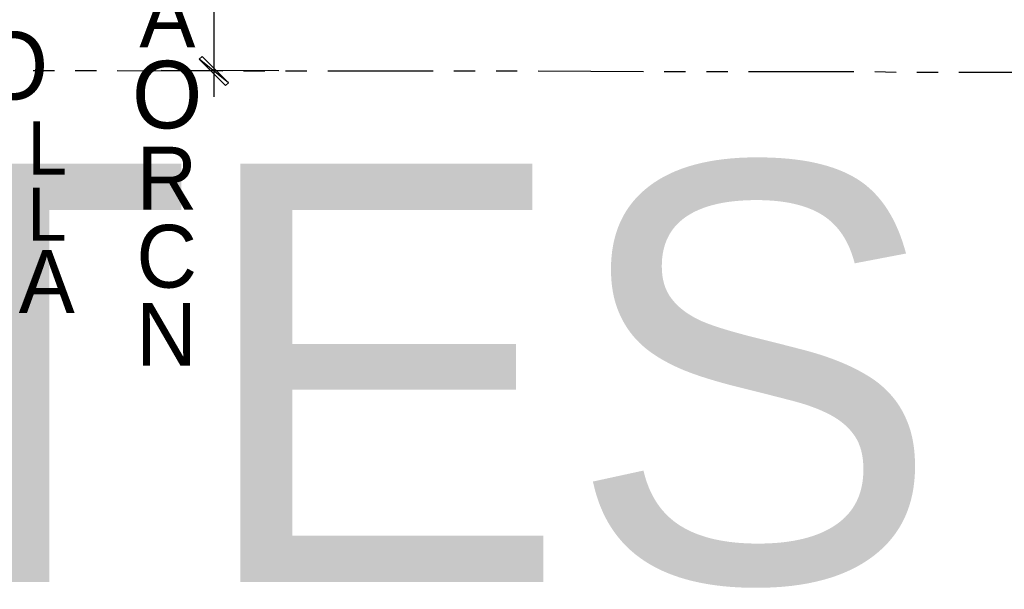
# Model space of a CAD drawing. Header units: feet. Extents: x -79 to 198, y -22 to 181.
# Tile 6 of 256: x 14 to 38, y -6 to 8. Entities that reach past the tile are written whole.
import ezdxf
from ezdxf.enums import TextEntityAlignment as Align

# ---------------------------------------------------------------- set-up
doc = ezdxf.new("R2010")
doc.units = ezdxf.units.FT
for name, color, linetype in [('A-LINEA', 7, 'CONTINUOUS'), ('A-LINEA-FINA', 9, 'CONTINUOUS'), ('A-TEXTO-PDF', 3, 'CONTINUOUS')]:
    doc.layers.add(name, color=color, linetype=linetype)

msp = doc.modelspace()

# ---------------------------------------------------------------- linework, layer by layer
at = {"layer": 'A-LINEA'}
for p, q in [((14.7067, 6.8311), (15.2133, 6.8311)), ((15.7067, 6.8311), (16.2133, 6.8311)), ((16.7067, 6.8311), (19.2133, 6.8178)), ((20.5467, 6.8178), (17.7467, 6.8311)), ((19.7067, 6.8178), (20.2133, 6.8178)), ((20.7067, 6.8178), (21.2133, 6.8178)), ((21.7067, 6.8178), (24.2133, 6.8178)), ((24.7067, 6.8178), (25.2133, 6.8178)), ((25.7067, 6.8178), (26.2133, 6.8178)), ((26.7067, 6.8178), (29.2133, 6.8044)), ((29.7067, 6.8044), (30.2133, 6.8044)), ((30.7067, 6.8044), (31.2133, 6.8044)), ((31.7067, 6.8044), (34.2133, 6.8044)), ((34.7067, 6.8044), (35.2133, 6.7911)), ((35.7067, 6.7911), (36.2133, 6.7911)), ((36.7067, 6.7911), (39.2133, 6.7911))]:
    msp.add_line(p, q, dxfattribs=at)
msp.add_lwpolyline([(19.0133, 10.4578), (19, 9.8311), (19, 6.8178), (19, 6.2044)], dxfattribs=at)
at = {"layer": 'A-LINEA-FINA'}
for points in [[(19.3467, 6.5378), (18.6533, 7.0978), (18.72, 7.1644), (19.3467, 6.5378), (19.3467, 6.5378)], [(19.28, 6.4711), (19.3467, 6.5378), (18.6533, 7.0978), (19.28, 6.4711)]]:
    msp.add_lwpolyline(points, dxfattribs=at)

# ---------------------------------------------------------------- texts
at = {"layer": 'A-TEXTO-PDF'}
for s, height, p in [('A', 1.492, (17.8968, 7.3826)), ('3O', 1.608, (13.6312, 6.1405)), ('O', 1.607, (17.8911, 5.4536)), ('L', 1.264, (15.0403, 4.3543)), ('R', 1.492, (17.8854, 3.5246)), ('KCABTES', 9.944, (5.2398, -5.327)), ('L', 1.264, (15.0351, 2.7828)), ('C', 1.492, (17.8799, 1.6676)), ('A', 1.492, (15.0295, 1.0686)), ('N', 1.492, (17.8744, -0.1894))]:
    msp.add_text(s, height=height, dxfattribs=at).set_placement(p, align=Align.CENTER)

doc.saveas('drawing.dxf')
